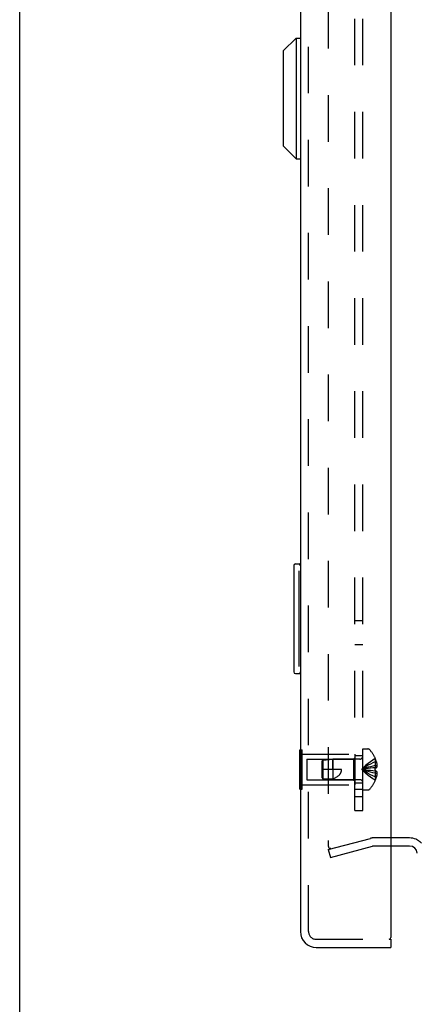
# Model space of a CAD drawing. Header units: inches. Extents: x 0 to 77.3, y 0 to 50.
# Tile 1 of 51: x 0 to 3.6, y 16.3 to 25.3. Entities that reach past the tile are written whole.
import ezdxf

# ---------------------------------------------------------------- set-up
doc = ezdxf.new("R2010")
doc.units = ezdxf.units.IN
doc.header["$LTSCALE"] = 4.25
doc.header["$MEASUREMENT"] = 0
doc.linetypes.add('HIDDEN', pattern=[0.2, 0.1, -0.1])
doc.layers.get('0').update_dxf_attribs({"linetype": 'CONTINUOUS'})
for name, color, linetype in [('DEFAULT_2', 8, 'HIDDEN'), ('DIMENSIONS', 7, 'CONTINUOUS'), ('REAR_DOOR', 7, 'CONTINUOUS'), ('SUBPANEL', 7, 'CONTINUOUS')]:
    doc.layers.add(name, color=color, linetype=linetype)
doc.styles.get("Standard").update_dxf_attribs({"font": 'arial.ttf'})
doc.dimstyles.new('DIMSTYLE_1', dxfattribs={"dimtxt": 0.340909, "dimasz": 0.454545, "dimexe": 0.09, "dimexo": 0.07, "dimgap": 0.0375, "dimtad": 0, "dimtih": 1, "dimtoh": 1, "dimzin": 4, "dimdsep": 46, "dimtxsty": 'Standard', "dimblk": '_FILLED', "dimblk1": '_FILLED', "dimblk2": '_FILLED', "dimcen": 0.09, "dimadec": 3, "dimazin": 1, "dimtfac": 1, "dimtdec": 3, "dimtofl": 0, "dimtmove": 0, "dimatfit": 3, "dimldrblk": '_FILLED', "dimfxl": 0, "dimtolj": 1, "dimtzin": 4, "dimarcsym": 0})

# ---------------------------------------------------------------- blocks, each defined once
blk = doc.blocks.new('_FILLED')
at = {"color": 0, "linetype": 'ByBlock'}
blk.add_solid([(0, 0), (-1, 0.2), (-1, -0.2)], dxfattribs=at)
blk = doc.blocks.new('*D17')
at = {"layer": 'DIMENSIONS', "color": 2, "linetype": 'Continuous'}
for p, q in [((3.1331, 27.8079), (4.7917, 27.8079)), ((9.725, 27.8079), (8.0664, 27.8079))]:
    blk.add_line(p, q, dxfattribs=at)
at = {"layer": 'DIMENSIONS', "color": 2, "linetype": 'Continuous', "xscale": 0.4545454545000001, "yscale": 0.4545454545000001, "zscale": 0.4545454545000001, "rotation": 180}
blk.add_blockref('_FILLED', (3.1331, 27.8079), dxfattribs=at)
at = {"layer": 'DIMENSIONS', "color": 2, "linetype": 'Continuous', "xscale": 0.4545454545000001, "yscale": 0.4545454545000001, "zscale": 0.4545454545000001}
blk.add_blockref('_FILLED', (9.725, 27.8079), dxfattribs=at)
at = {"layer": 'DIMENSIONS', "color": 2, "linetype": 'Continuous', "insert": (6.4291, 27.9784), "char_height": 0.340909, "width": 2.933846, "attachment_point": 2, "line_spacing_factor": 0.9}
blk.add_mtext('6.59 USABLE\\PDEPTH', dxfattribs=at)

msp = doc.modelspace()

# ---------------------------------------------------------------- linework, layer by layer
at = {"color": 7, "linetype": 'Continuous'}
msp.add_line((0, 0), (0, 50), dxfattribs=at)
at = {"color": 3, "linetype": 'Continuous'}
for p, q in [((3.560031, 17.799572), (3.387109, 17.799572)), ((3.560031, 17.724572), (3.387109, 17.724572))]:
    msp.add_line(p, q, dxfattribs=at)
at = {"color": 7, "linetype": 'Continuous'}
msp.add_arc((3.560031, 17.654572), 0.145, 66.1295873, 90, dxfattribs=at)
at = {"color": 3, "linetype": 'Continuous'}
msp.add_arc((3.560031, 17.654572), 0.07, 5.5425149, 90, dxfattribs=at)
at = {"layer": 'DEFAULT_2', "color": 8, "linetype": 'HIDDEN'}
for p, q in [((2.817523, 31.376994), (2.817523, 17.72215)), ((2.817523, 17.692682), (3.201816, 17.795653)), ((3.387109, 17.799572), (3.231581, 17.799572)), ((2.836841, 17.70215), (2.835243, 17.702218)), ((2.836934, 17.620238), (3.221228, 17.723209)), ((3.387109, 17.724572), (3.231581, 17.724572)), ((2.817523, 17.692682), (2.836934, 17.620238))]:
    msp.add_line(p, q, dxfattribs=at)
for points in [[(2.817523, 17.72215), (2.81759, 17.720493), (2.817786, 17.718858), (2.818114, 17.71724), (2.818569, 17.715656), (2.81915, 17.714117), (2.819851, 17.712631), (2.820668, 17.711212), (2.821596, 17.709866), (2.822628, 17.708605), (2.823756, 17.707436), (2.824974, 17.706368), (2.826273, 17.705407), (2.827645, 17.704561), (2.829079, 17.703835), (2.830566, 17.703234), (2.832096, 17.702762), (2.833659, 17.702423), (2.835243, 17.702218)], [(2.84158, 17.702761), (2.840012, 17.702421), (2.838433, 17.702218), (2.836841, 17.70215)]]:
    msp.add_lwpolyline(points, dxfattribs=at)
for centre, radius, start, end in [((3.231581, 17.684572), 0.115, 90, 105), ((3.231581, 17.684572), 0.04, 90, 105), ((3.560031, 17.654572), 0.145, 41.9638629, 66.1295873)]:
    msp.add_arc(centre, radius, start, end, dxfattribs=at)
at = {"layer": 'REAR_DOOR', "color": 3, "linetype": 'Continuous'}
for p, q in [((3.387109, 32.209572), (3.387109, 16.889572)), ((2.562109, 32.154572), (2.562109, 16.944572)), ((2.707109, 16.799572), (3.387109, 16.799572))]:
    msp.add_line(p, q, dxfattribs=at)
at = {"layer": 'REAR_DOOR', "color": 8, "linetype": 'HIDDEN'}
for p, q in [((2.637109, 16.944572), (2.637109, 32.154572)), ((2.562109, 18.604705), (2.579109, 18.604705)), ((2.579109, 18.244438), (2.579109, 18.604705)), ((3.133109, 18.611072), (3.179659, 18.611072)), ((3.133109, 18.238072), (3.133109, 18.611072)), ((2.562109, 18.514638), (2.579109, 18.514638)), ((2.579109, 18.564572), (3.058109, 18.564572)), ((2.620609, 18.519572), (3.048109, 18.519572)), ((2.620609, 18.519572), (2.620609, 18.329572)), ((2.758109, 18.498571), (2.76806, 18.509566)), ((2.76806, 18.509566), (2.858109, 18.518571)), ((2.76806, 18.509566), (2.76806, 18.339577)), ((3.104909, 18.518572), (2.858109, 18.518572)), ((2.858113, 18.424572), (2.858109, 18.518572)), ((2.858109, 18.518572), (2.858109, 18.330572)), ((3.048109, 18.519572), (3.058109, 18.529572)), ((3.048109, 18.519572), (3.048109, 18.329572)), ((3.058109, 18.564572), (3.058109, 18.284572)), ((3.246466, 18.524072), (3.246068, 18.523838)), ((3.246466, 18.522857), (3.246068, 18.523838)), ((3.246466, 18.522857), (3.246466, 18.440072)), ((2.758109, 18.498571), (2.758109, 18.350572)), ((2.938109, 18.424572), (2.758109, 18.424572)), ((3.181796, 18.433125), (3.161308, 18.430436)), ((3.20276, 18.435619), (3.181613, 18.433102)), ((3.224316, 18.437935), (3.202508, 18.435591)), ((3.246466, 18.440072), (3.223993, 18.437902)), ((3.246466, 18.440072), (3.246068, 18.440035)), ((3.246068, 18.440035), (3.246289, 18.434884)), ((3.246466, 18.493072), (3.256514, 18.493072)), ((3.246466, 18.459471), (3.261415, 18.459471)), ((3.246466, 18.440072), (3.256514, 18.440072)), ((2.562109, 18.334505), (2.579109, 18.334505)), ((2.620609, 18.329572), (3.048109, 18.329572)), ((2.762896, 18.345297), (2.758109, 18.350572)), ((2.758109, 18.350572), (2.76806, 18.339577)), ((2.76806, 18.339637), (2.762896, 18.345297)), ((2.76806, 18.339577), (2.858109, 18.330572)), ((3.104909, 18.330572), (2.858109, 18.330572)), ((3.048109, 18.329572), (3.058109, 18.319572)), ((3.246466, 18.409072), (3.223993, 18.411242)), ((3.246466, 18.409072), (3.246068, 18.409108)), ((3.256514, 18.409072), (3.246466, 18.409072)), ((3.246466, 18.409072), (3.246466, 18.326286)), ((3.246466, 18.389672), (3.261415, 18.389672)), ((3.246466, 18.356072), (3.256514, 18.356072)), ((2.562109, 18.244438), (2.579109, 18.244438)), ((2.579109, 18.284572), (3.058109, 18.284572)), ((3.246466, 18.326286), (3.246068, 18.325305)), ((3.246068, 18.325305), (3.246466, 18.325072)), ((3.133109, 18.238072), (3.179659, 18.238072)), ((2.707109, 16.874572), (3.372109, 16.874572))]:
    msp.add_line(p, q, dxfattribs=at)
at = {"layer": 'REAR_DOOR', "color": 7, "linetype": 'Continuous'}
for p, q in [((2.404629, 24.980343), (2.522739, 25.098454)), ((2.522739, 25.098454), (2.522739, 23.996091)), ((2.522739, 25.098454), (2.562109, 25.098454)), ((2.404629, 24.980343), (2.404629, 24.114202)), ((2.404629, 24.114202), (2.522739, 23.996091)), ((2.522739, 23.996091), (2.562109, 23.996091)), ((2.502109, 20.284572), (2.502109, 19.314572)), ((2.517109, 20.299572), (2.562109, 20.299572)), ((2.548776, 20.199572), (2.548776, 19.399572)), ((2.517109, 19.299572), (2.562109, 19.299572)), ((2.558109, 18.604705), (2.562109, 18.604705)), ((2.558109, 18.244438), (2.558109, 18.604705)), ((2.558109, 18.514638), (2.562109, 18.514638)), ((2.558109, 18.334505), (2.562109, 18.334505)), ((2.558109, 18.244438), (2.562109, 18.244438)), ((3.372109, 16.874572), (3.387109, 16.874572)), ((3.387109, 16.874572), (3.387109, 16.799572))]:
    msp.add_line(p, q, dxfattribs=at)
for points in [[(2.547109, 20.235742), (2.547594, 20.230059), (2.548, 20.224209), (2.548331, 20.218216), (2.548576, 20.212099), (2.548723, 20.205876), (2.548776, 20.199572)], [(2.548776, 19.399572), (2.548722, 19.393271), (2.548575, 19.38705), (2.548331, 19.380934), (2.548, 19.37494), (2.547594, 19.369088), (2.547109, 19.3634)]]:
    msp.add_lwpolyline(points, dxfattribs=at)
at = {"layer": 'REAR_DOOR', "color": 8, "linetype": 'HIDDEN'}
for points in [[(3.246068, 18.523838), (3.223993, 18.510142), (3.202508, 18.495306), (3.181613, 18.479331), (3.161308, 18.462217), (3.141592, 18.443964), (3.122466, 18.424572)], [(2.858113, 18.340479), (2.865472, 18.342615), (2.872375, 18.344926), (2.878813, 18.347406), (2.884811, 18.350039), (2.890388, 18.352812), (2.895546, 18.3557), (2.900289, 18.35868), (2.904631, 18.361727), (2.908576, 18.364808), (2.912165, 18.367921), (2.91543, 18.371055), (2.918396, 18.374208), (2.921094, 18.377376), (2.923544, 18.380567), (2.925773, 18.383783), (2.927798, 18.387042), (2.929643, 18.390361), (2.931316, 18.393766), (2.932837, 18.397299), (2.934187, 18.400947), (2.935359, 18.404719), (2.936338, 18.408588), (2.937108, 18.412534), (2.937665, 18.416531), (2.937997, 18.420543), (2.938109, 18.424572)], [(3.246466, 18.493072), (3.224316, 18.483627), (3.20276, 18.473394), (3.181796, 18.462372), (3.161426, 18.450561), (3.141649, 18.437961), (3.122466, 18.424572)], [(3.246466, 18.459471), (3.224316, 18.454659), (3.20276, 18.449446), (3.181796, 18.44383), (3.161426, 18.437813), (3.141649, 18.431393), (3.122466, 18.424572)], [(3.161426, 18.430452), (3.141649, 18.427601), (3.122466, 18.424572)], [(3.161308, 18.430436), (3.141592, 18.427593), (3.122466, 18.424572)], [(3.246466, 18.389672), (3.224316, 18.394484), (3.20276, 18.399698), (3.181796, 18.405313), (3.161426, 18.411331), (3.141649, 18.41775), (3.122466, 18.424572)], [(3.246466, 18.356072), (3.224316, 18.365516), (3.20276, 18.37575), (3.181796, 18.386772), (3.161426, 18.398583), (3.141649, 18.411183), (3.122466, 18.424572)], [(3.246068, 18.325305), (3.223993, 18.339002), (3.202508, 18.353838), (3.181613, 18.369812), (3.161308, 18.386926), (3.141592, 18.405179), (3.122466, 18.424572)], [(3.224316, 18.411209), (3.202508, 18.413553), (3.181613, 18.416041), (3.161308, 18.418707), (3.141592, 18.421551), (3.122466, 18.424572)], [(3.20276, 18.413524), (3.181796, 18.416018), (3.161426, 18.418691), (3.141649, 18.421542), (3.122466, 18.424572)], [(3.246421, 18.419402), (3.246289, 18.414259), (3.246068, 18.409108)], [(3.246421, 18.419402), (3.246465, 18.424572), (3.246421, 18.429741), (3.246289, 18.434884)], [(3.256514, 18.493072), (3.257509, 18.488611), (3.258387, 18.484237), (3.259143, 18.479954), (3.259789, 18.47575), (3.260334, 18.471622), (3.260782, 18.467545), (3.261144, 18.463492), (3.261415, 18.459471)], [(3.261415, 18.459471), (3.26113, 18.457053), (3.260751, 18.454631), (3.26028, 18.452204), (3.259715, 18.449776), (3.259056, 18.447346), (3.258303, 18.444917), (3.257455, 18.442493), (3.256514, 18.440072)], [(2.76806, 18.339637), (2.779566, 18.338702), (2.791169, 18.338019), (2.802926, 18.337565), (2.814623, 18.337408), (2.826119, 18.337607), (2.837282, 18.338171), (2.847923, 18.339132), (2.858113, 18.340479)], [(3.256514, 18.409072), (3.257455, 18.406651), (3.258303, 18.404226), (3.259056, 18.401798), (3.259715, 18.399368), (3.26028, 18.396939), (3.260751, 18.394513), (3.26113, 18.392091), (3.261415, 18.389672)], [(3.261415, 18.389672), (3.261144, 18.385652), (3.260782, 18.381598), (3.260334, 18.377521), (3.259789, 18.373393), (3.259143, 18.369189), (3.258387, 18.364906), (3.257509, 18.360533), (3.256514, 18.356072)]]:
    msp.add_lwpolyline(points, dxfattribs=at)
at = {"layer": 'REAR_DOOR', "color": 7, "linetype": 'Continuous'}
for centre, start, end in [((2.517109, 20.284572), 90, 180), ((2.547109, 20.284572), 0, 90), ((2.517109, 19.314572), 180, 270), ((2.547109, 19.314572), 270, 360)]:
    msp.add_arc(centre, 0.015, start, end, dxfattribs=at)
at = {"layer": 'REAR_DOOR', "color": 8, "linetype": 'HIDDEN'}
for centre, radius, start, end in [((3.179659, 18.591072), 0.02, 43.5137951, 90), ((3.00429, 18.424572), 0.26182, 22.3356872, 43.5137951), ((3.104909, 18.546772), 0.0282, 270, 360), ((3.00429, 18.424572), 0.261361, 15.1941118, 22.089377), ((3.104909, 18.302372), 0.0282, 0, 90), ((3.00429, 18.424572), 0.261361, 337.910623, 344.8058882), ((3.179659, 18.258072), 0.02, 270, 316.4862049), ((3.00429, 18.424572), 0.26182, 316.4862049, 337.6643128), ((2.707109, 16.944572), 0.07, 180, 270)]:
    msp.add_arc(centre, radius, start, end, dxfattribs=at)
at = {"layer": 'REAR_DOOR', "color": 3, "linetype": 'Continuous'}
for centre, radius, start, end in [((2.707109, 16.944572), 0.145, 180, 270), ((3.372109, 16.889572), 0.015, 270, 360)]:
    msp.add_arc(centre, radius, start, end, dxfattribs=at)
at = {"layer": 'SUBPANEL', "color": 8, "linetype": 'HIDDEN'}
for p, q in [((3.058109, 18.049572), (3.058109, 31.049572)), ((3.133109, 18.049572), (3.133109, 31.049572)), ((3.058109, 19.783572), (3.133109, 19.783572)), ((3.058109, 19.565572), (3.133109, 19.565572)), ((3.133109, 18.549572), (3.058109, 18.549572)), ((3.133109, 18.299572), (3.058109, 18.299572)), ((3.058109, 18.243572), (3.133109, 18.243572)), ((3.133109, 18.174572), (3.058109, 18.174572)), ((3.058109, 18.049572), (3.133109, 18.049572))]:
    msp.add_line(p, q, dxfattribs=at)

# ---------------------------------------------------------------- dimensions: what is measured, and where the dimension line sits
at = {"layer": 'DIMENSIONS', "color": 2, "linetype": 'Continuous'}
dim = msp.add_linear_dim(base=(9.725031, 27.807907), p1=(3.133109, 19.207356), p2=(9.725031, 17.174572), text='<> USABLE\\PDEPTH', dimstyle='DIMSTYLE_1', dxfattribs=at)
dim.commit()
dim.dimension.update_dxf_attribs({"geometry": '*D17', "text_midpoint": (6.42907, 27.552225), "dimtype": 160})

doc.saveas('drawing.dxf')
